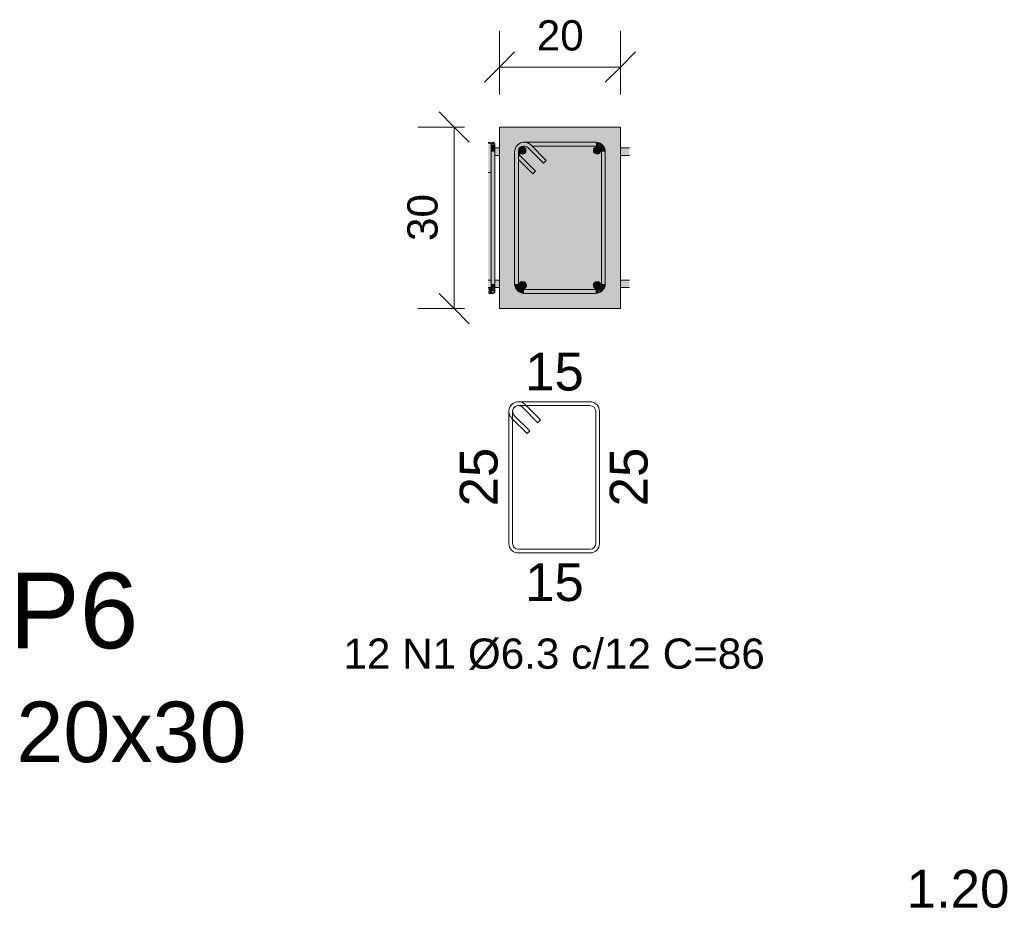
# Model space of a CAD drawing. Header units: centimetres. Extents: x -286 to 6967, y -466 to 803.
# Tile 7 of 73: x 2805 to 2968, y 135 to 282. Entities that reach past the tile are written whole.
import ezdxf

# ---------------------------------------------------------------- set-up
doc = ezdxf.new("R2010")
doc.units = ezdxf.units.CM
for name, color, linetype, lineweight in [('A-ANNO-DIMS', 7, 'Continuous', 9), ('A-ANNO-DIMS-25', 7, 'Continuous', 9), ('G-ANNO-DIMS', 7, 'Continuous', 9), ('S-COLS', 7, 'Continuous', 18), ('S-COLS-IDEN', 7, 'Continuous', 9), ('S-RBAR', 7, 'Continuous', 18), ('S-RBAR-IDEN', 7, 'Continuous', 9), ('S-RBAR-SYMB', 7, 'Continuous', 9)]:
    doc.layers.add(name, color=color, linetype=linetype, lineweight=lineweight)
doc.styles.add('Arial_1', font='arial.ttf', dxfattribs={"height": 12.5})
doc.styles.add('Arial_2', font='arial.ttf', dxfattribs={"height": 10})
doc.styles.add('Arial_3', font='arial.ttf', dxfattribs={"height": 6.25})
doc.styles.add('Arial_4', font='arial.ttf', dxfattribs={"height": 5})
doc.dimstyles.new('0-Dss_Azul-2_0mm__Det__', dxfattribs={"dimscale": 30.48, "dimtxt": 5.101297, "dimasz": 0.164042, "dimexe": 0.19685, "dimexo": 0.131234, "dimgap": 0.04101, "dimtad": 1, "dimrnd": 0.01, "dimdsep": 46, "dimtxsty": 'Arial_4', "dimblk1": 'OBLIQUE', "dimblk2": 'OBLIQUE', "dimsah": 1, "dimcen": 0.09, "dimazin": 0, "dimtfac": 1, "dimtdec": 4, "dimtix": 1, "dimtmove": 0, "dimatfit": 3, "dimfxl": 1, "dimtvp": 1, "dimtolj": 1, "dimtzin": 0, "dimarcsym": 2})

# ---------------------------------------------------------------- blocks, each defined once
blk = doc.blocks.new('DIMBLOCK15-P1_P2_P3_P4')
at = {"layer": 'A-ANNO-DIMS-25', "color": 5, "lineweight": 35, "true_color": 0x0000ff}
for p, q in [((2877.17, 264.07), (2874.67, 266.57)), ((2877.17, 264.07), (2879.67, 261.57)), ((2877.17, 234.07), (2874.67, 236.57)), ((2877.17, 234.07), (2879.67, 231.57))]:
    blk.add_line(p, q, dxfattribs=at)
at = {"layer": 'A-ANNO-DIMS-25', "color": 5, "true_color": 0x0000ff}
for p, q in [((2877.17, 264.07), (2871.17, 264.07)), ((2877.17, 234.07), (2877.17, 264.07)), ((2877.17, 264.07), (2878.88, 264.07)), ((2877.17, 234.07), (2871.17, 234.07)), ((2877.17, 234.07), (2878.88, 234.07))]:
    blk.add_line(p, q, dxfattribs=at)
at = {"layer": 'A-ANNO-DIMS-25', "color": 0, "insert": (2869.43, 245.23), "char_height": 5, "width": 9.2294, "attachment_point": 1, "rotation": 90, "line_spacing_factor": 0.941778, "style": 'Arial_4'}
blk.add_mtext('30', dxfattribs=at)
blk = doc.blocks.new('_Oblique')
at = {"color": 0, "linetype": 'ByBlock', "lineweight": -2}
blk.add_line((-0.5, -0.5), (0.5, 0.5), dxfattribs=at)
blk = doc.blocks.new('DIMBLOCK16-P1_P2_P3_P4')
at = {"layer": 'A-ANNO-DIMS-25', "color": 5, "true_color": 0x0000ff}
for p, q in [((2884.67, 274), (2884.67, 280)), ((2904.67, 274), (2904.67, 280)), ((2884.67, 274), (2904.67, 274)), ((2884.67, 274), (2884.67, 269.45)), ((2904.67, 274), (2904.67, 269.45))]:
    blk.add_line(p, q, dxfattribs=at)
at = {"layer": 'A-ANNO-DIMS-25', "color": 5, "lineweight": 35, "true_color": 0x0000ff}
for p, q in [((2884.67, 274), (2887.17, 276.5)), ((2904.67, 274), (2907.17, 276.5)), ((2884.67, 274), (2882.17, 271.5)), ((2904.67, 274), (2902.17, 271.5))]:
    blk.add_line(p, q, dxfattribs=at)
at = {"layer": 'A-ANNO-DIMS-25', "color": 0, "insert": (2890.83, 281.74), "char_height": 5, "width": 9.2294, "attachment_point": 1, "line_spacing_factor": 0.941778, "style": 'Arial_4'}
blk.add_mtext('20', dxfattribs=at)

msp = doc.modelspace()

# ---------------------------------------------------------------- hatches: boundary and pattern name
at = {"layer": 'S-COLS', "true_color": 0xf5f5f5}
h = msp.add_hatch(color=7, dxfattribs=at)
h.paths.add_polyline_path([(2884.672, 234.074), (2904.672, 234.074), (2904.672, 264.074), (2884.672, 264.074), (2884.672, 236.821)])
h.paths.add_polyline_path([(2900.597, 236.574), (2888.659, 236.586), (2888.295, 236.646), (2887.913, 236.821), (2887.633, 237.035), (2887.383, 237.362), (2887.212, 237.845), (2887.172, 238.149), (2887.201, 260.216), (2887.266, 260.503), (2887.383, 260.787), (2887.673, 261.143), (2888.047, 261.399), (2888.391, 261.527), (2888.842, 261.574), (2900.827, 261.548), (2901.06, 261.496), (2901.424, 261.332), (2901.67, 261.143), (2901.889, 260.887), (2902.032, 260.631), (2902.122, 260.375), (2902.163, 260.119), (2902.172, 259.863), (2902.146, 237.919), (2902.101, 237.704), (2901.937, 237.333), (2901.741, 237.077), (2901.596, 236.932), (2901.339, 236.76), (2901.054, 236.642), (2900.695, 236.581)])
h.paths.add_polyline_path([(2888.747, 237.204), (2900.786, 237.226), (2900.968, 237.285), (2901.068, 237.333), (2901.242, 237.464), (2901.354, 237.589), (2901.455, 237.766), (2901.514, 237.919), (2901.542, 238.229), (2901.532, 260.138), (2901.459, 260.375), (2901.424, 260.454), (2901.242, 260.684), (2901.152, 260.759), (2900.98, 260.857), (2900.827, 260.916), (2900.513, 260.944), (2890.029, 260.944), (2892.411, 258.563), (2891.965, 258.117), (2889.389, 260.688), (2889.155, 260.844), (2888.992, 260.912), (2888.659, 260.933), (2888.443, 260.887), (2888.198, 260.759), (2888.051, 260.631), (2887.889, 260.375), (2887.834, 260.244), (2887.803, 259.991), (2887.842, 259.735), (2887.93, 259.525), (2888.198, 259.212), (2890.629, 256.781), (2890.183, 256.336), (2887.802, 258.717), (2887.808, 238.101), (2887.859, 237.845), (2887.996, 237.589), (2888.112, 237.455), (2888.339, 237.304), (2888.502, 237.236), (2888.659, 237.216)])
at = {"layer": 'S-RBAR', "true_color": 0x00ff00}
for points in [[(2882.824, 261.28), (2883.282, 261.341), (2883.251, 261.417), (2883.135, 261.532), (2882.978, 261.574), (2882.824, 261.533), (2882.824, 261.399)], [(2883.293, 259.108), (2883.282, 261.259), (2882.824, 261.235), (2882.824, 259.108)], [(2883.293, 261.259), (2883.912, 261.341), (2883.881, 261.417), (2883.765, 261.532), (2883.608, 261.574), (2883.45, 261.532), (2883.328, 261.399), (2883.304, 261.341)], [(2883.923, 259.999), (2883.912, 261.258), (2883.526, 261.224), (2883.293, 261.259), (2883.293, 259.999)], [(2887.172, 259.999), (2887.802, 259.999), (2887.839, 260.255), (2887.93, 260.473), (2888.112, 260.693), (2888.295, 260.826), (2888.568, 260.921), (2888.842, 260.932), (2889.051, 260.887), (2889.219, 260.818), (2889.415, 260.667), (2889.861, 261.113), (2889.447, 261.399), (2889.155, 261.521), (2888.659, 261.563), (2888.295, 261.502), (2887.93, 261.34), (2887.565, 261.024), (2887.383, 260.786), (2887.221, 260.375), (2887.188, 260.119)], [(2894.495, 260.944), (2900.597, 260.944), (2900.597, 261.574), (2888.842, 261.562), (2889.219, 261.494), (2889.571, 261.335), (2889.861, 261.113), (2890.029, 260.944), (2892.411, 260.944)], [(2891.965, 258.117), (2892.411, 258.563), (2889.861, 261.113), (2889.415, 260.667), (2891.577, 258.506)], [(2900.62, 260.944), (2900.636, 261.574), (2900.597, 261.574), (2900.613, 261.143)], [(2900.827, 260.916), (2900.634, 261.527), (2900.62, 260.944), (2900.695, 260.934)], [(2900.827, 260.916), (2900.98, 261.527), (2900.636, 261.574), (2900.761, 261.143)], [(2901.042, 260.833), (2900.98, 261.527), (2900.827, 260.916), (2900.98, 260.857)], [(2901.042, 260.833), (2901.339, 261.388), (2900.98, 261.527), (2901.038, 260.887)], [(2901.197, 260.73), (2901.339, 261.388), (2901.06, 260.821), (2901.152, 260.759)], [(2901.197, 260.73), (2901.596, 261.217), (2901.339, 261.388), (2901.203, 260.759)], [(2901.328, 260.599), (2901.536, 261.143), (2901.197, 260.73), (2901.295, 260.631)], [(2901.328, 260.599), (2901.814, 260.999), (2901.596, 261.217), (2901.342, 260.631)], [(2901.43, 260.445), (2901.789, 260.978), (2901.328, 260.599), (2901.424, 260.454)], [(2901.43, 260.445), (2901.986, 260.742), (2901.814, 260.999), (2901.471, 260.503)], [(2901.501, 260.274), (2901.986, 260.742), (2901.43, 260.445), (2901.459, 260.375)], [(2901.501, 260.274), (2902.104, 260.457), (2901.986, 260.742), (2901.606, 260.375)], [(2883.293, 256.558), (2883.293, 259.108), (2882.824, 259.108), (2882.824, 256.558)], [(2883.293, 238.149), (2883.923, 238.149), (2883.923, 259.999), (2883.293, 259.999), (2883.293, 238.869)], [(2887.201, 238.149), (2887.802, 238.149), (2887.802, 259.999), (2887.172, 259.991), (2887.172, 238.149)], [(2887.802, 259.054), (2888.063, 259.351), (2887.895, 259.607), (2887.82, 259.863), (2887.802, 259.863), (2887.802, 259.095)], [(2890.183, 256.336), (2890.629, 256.781), (2888.079, 259.331), (2887.802, 259.054), (2887.802, 258.717), (2889.216, 257.303)], [(2901.532, 260.138), (2902.104, 260.457), (2901.507, 260.247)], [(2901.532, 260.138), (2902.154, 260.236), (2902.104, 260.457), (2901.607, 260.18)], [(2901.542, 260), (2902.154, 260.23), (2901.533, 260.119)], [(2901.789, 260), (2902.172, 260), (2902.154, 260.23), (2901.542, 260)], [(2901.542, 238.149), (2902.172, 238.149), (2902.154, 260), (2901.542, 260), (2901.542, 238.229)], [(2883.293, 238.774), (2883.293, 256.558), (2882.824, 256.558), (2882.824, 238.774)], [(2883.288, 237.455), (2883.921, 237.67), (2883.922, 237.829), (2883.553, 237.611)], [(2883.288, 237.455), (2883.92, 237.828), (2883.29, 237.664)], [(2883.291, 237.67), (2883.923, 237.994), (2883.293, 237.996), (2883.292, 237.845)], [(2883.291, 237.67), (2883.922, 237.845), (2883.923, 237.994), (2883.553, 237.805)], [(2883.923, 237.994), (2883.923, 238.149), (2883.293, 237.996)], [(2883.293, 237.996), (2883.923, 238.149), (2883.293, 238.149)], [(2888.747, 236.574), (2888.747, 237.204), (2888.502, 237.236), (2888.272, 237.333), (2888.079, 237.481), (2887.929, 237.677), (2887.834, 237.905), (2887.802, 238.149), (2887.172, 238.149), (2887.226, 237.742), (2887.405, 237.333), (2887.633, 237.035), (2887.959, 236.785), (2888.339, 236.628), (2888.659, 236.586)], [(2901.43, 237.704), (2902.125, 237.766), (2901.514, 237.919), (2901.485, 237.845)], [(2901.986, 237.406), (2902.125, 237.766), (2901.43, 237.704), (2901.789, 237.512)], [(2901.514, 237.919), (2902.154, 238.111), (2901.538, 238.101)], [(2902.125, 237.766), (2902.154, 238.105), (2901.514, 237.919), (2901.811, 237.845)], [(2902.172, 238.11), (2902.154, 238.148), (2901.971, 238.115), (2902.154, 238.111)], [(2882.824, 237.396), (2883.194, 237.524), (2882.824, 237.524)], [(2882.824, 237.346), (2883.285, 237.357), (2883.284, 237.524), (2883.194, 237.524), (2882.824, 237.396), (2882.824, 237.357)], [(2882.824, 237.279), (2883.279, 237.356), (2882.824, 237.333)], [(2883.282, 237.204), (2883.279, 237.353), (2882.824, 237.279), (2882.824, 237.238), (2883.279, 237.204)], [(2882.824, 237.17), (2883.13, 237.204), (2882.824, 237.238), (2882.824, 237.174)], [(2883.011, 237.106), (2882.992, 237.175), (2882.824, 237.146), (2882.827, 237.138), (2882.992, 237.109)], [(2883.011, 237.073), (2882.992, 237.109), (2882.824, 237.139), (2882.827, 237.084), (2882.992, 237.074)], [(2883.011, 236.995), (2882.992, 237.033), (2882.824, 237.037), (2882.827, 237.011), (2882.994, 236.997)], [(2882.824, 236.955), (2883.011, 236.987), (2882.824, 236.997), (2882.824, 236.963)], [(2882.824, 236.901), (2883.011, 236.958), (2882.824, 236.955)], [(2882.824, 236.847), (2882.992, 236.927), (2882.824, 236.901)], [(2882.824, 236.793), (2882.992, 236.899), (2882.824, 236.821)], [(2882.827, 236.633), (2882.992, 236.878), (2882.824, 236.76), (2882.824, 236.636)], [(2882.875, 236.605), (2882.961, 236.821), (2882.827, 236.633)], [(2882.992, 236.575), (2882.978, 236.821), (2882.875, 236.605)], [(2883.011, 237.029), (2882.992, 237.074), (2882.888, 237.053), (2882.992, 237.033)], [(2883.011, 236.987), (2882.992, 236.997), (2882.992, 236.989)], [(2882.992, 236.575), (2883.011, 236.648), (2883.006, 236.821)], [(2883.503, 236.574), (2883.575, 236.583), (2883.553, 236.901), (2883.359, 236.954), (2883.271, 236.975), (2883.273, 237.204), (2883.011, 237.204), (2883.011, 236.574), (2883.441, 236.574)], [(2883.27, 236.959), (2883.901, 237.042), (2883.907, 237.146), (2883.273, 236.96)], [(2883.27, 236.959), (2883.553, 237.067), (2883.273, 237.005)], [(2883.894, 236.938), (2883.901, 237.042), (2883.27, 236.957), (2883.553, 236.948)], [(2883.273, 237.005), (2883.907, 237.146), (2883.913, 237.25), (2883.279, 237.007)], [(2883.273, 237.005), (2883.907, 237.249), (2883.279, 237.114)], [(2883.279, 237.114), (2883.914, 237.266), (2883.917, 237.444), (2883.553, 237.256)], [(2883.279, 237.114), (2883.917, 237.444), (2883.283, 237.25), (2883.28, 237.146)], [(2883.284, 237.266), (2883.918, 237.455), (2883.92, 237.664), (2883.39, 237.333)], [(2883.284, 237.266), (2883.92, 237.664), (2883.287, 237.444), (2883.285, 237.333)], [(2883.888, 236.834), (2883.894, 236.938), (2883.435, 236.938), (2883.553, 236.911)], [(2883.875, 236.788), (2883.888, 236.834), (2883.553, 236.901), (2883.783, 236.821)], [(2883.575, 236.574), (2883.643, 236.605), (2883.575, 236.788), (2883.575, 236.583)], [(2883.648, 236.583), (2883.711, 236.605), (2883.6, 236.788), (2883.643, 236.605)], [(2883.711, 236.605), (2883.793, 236.661), (2883.608, 236.821), (2883.684, 236.661)], [(2883.793, 236.661), (2883.856, 236.744), (2883.629, 236.834), (2883.714, 236.744)], [(2883.856, 236.744), (2883.875, 236.788), (2883.71, 236.821), (2883.771, 236.788)], [(2894.495, 236.574), (2900.597, 236.574), (2900.597, 237.204), (2888.747, 237.204), (2888.747, 236.574)], [(2900.828, 236.591), (2900.736, 237.214), (2900.597, 237.204), (2900.742, 236.821)], [(2900.597, 236.574), (2900.828, 236.591), (2900.597, 237.204), (2900.597, 236.821)], [(2900.828, 236.591), (2901.054, 236.642), (2900.737, 237.205), (2900.794, 236.821)], [(2901.054, 236.642), (2900.871, 237.245), (2900.741, 237.205), (2900.955, 236.821)], [(2901.339, 236.76), (2901.042, 237.316), (2900.877, 237.239), (2901.281, 236.821)], [(2901.054, 236.642), (2901.339, 236.76), (2900.884, 237.205), (2901, 236.821)], [(2901.596, 236.932), (2901.197, 237.419), (2901.06, 237.304), (2901.424, 237.051)], [(2901.339, 236.76), (2901.596, 236.932), (2901.06, 237.284), (2901.307, 236.821)], [(2901.814, 237.15), (2901.328, 237.55), (2901.197, 237.419), (2901.789, 237.161)], [(2901.596, 236.932), (2901.789, 237.161), (2901.197, 237.419), (2901.477, 237.077)], [(2901.986, 237.406), (2901.424, 237.694), (2901.328, 237.55), (2901.789, 237.449)], [(2901.814, 237.15), (2901.986, 237.406), (2901.328, 237.55), (2901.789, 237.171)]]:
    msp.add_hatch(color=3, dxfattribs=at).paths.add_polyline_path(points)
at = {"layer": 'S-RBAR', "true_color": 0x400040}
h = msp.add_hatch(color=208, dxfattribs=at)
h.paths.add_polyline_path([(2906.166, 259.374), (2906.166, 260.624), (2904.672, 260.624), (2904.672, 259.374)])
h.paths.add_polyline_path([(2884.283, 259.374), (2884.672, 259.374), (2884.672, 260.624), (2883.923, 260.624), (2883.923, 259.374)])
h = msp.add_hatch(color=208, dxfattribs=at)
edge = h.paths.add_edge_path()
edge.add_arc((2888.427, 260.225), 0.625, 0, 360)
for points in [[(2888.659, 259.684), (2888.739, 259.684), (2889.052, 260.225), (2888.739, 260.767), (2888.11, 260.759), (2887.802, 260.225), (2888.114, 259.684)], [(2901.06, 259.684), (2901.136, 259.684), (2901.436, 260.247), (2901.136, 260.767), (2900.511, 260.767), (2900.198, 260.225), (2900.511, 259.684)], [(2888.208, 237.382), (2888.833, 237.382), (2889.146, 237.923), (2888.833, 238.464), (2888.208, 238.464), (2887.896, 237.923), (2888.112, 237.548)], [(2900.511, 237.382), (2901.136, 237.382), (2901.448, 237.923), (2901.136, 238.464), (2900.511, 238.464), (2900.198, 237.923), (2900.33, 237.694)]]:
    msp.add_hatch(color=208, dxfattribs=at).paths.add_polyline_path(points)
h = msp.add_hatch(color=208, dxfattribs=at)
edge = h.paths.add_edge_path()
edge.add_arc((2900.823, 260.225), 0.625, 0, 360)
h = msp.add_hatch(color=208, dxfattribs=at)
h.paths.add_polyline_path([(2906.166, 237.524), (2906.166, 238.774), (2904.672, 238.774), (2904.672, 237.524)])
h.paths.add_polyline_path([(2883.284, 237.524), (2883.289, 237.524), (2883.291, 238.774), (2882.824, 238.774), (2882.824, 237.524)])
h.paths.add_polyline_path([(2884.672, 237.524), (2884.672, 238.774), (2883.923, 238.774), (2883.922, 237.524), (2884.283, 237.524)])
h = msp.add_hatch(color=208, dxfattribs=at)
edge = h.paths.add_edge_path()
edge.add_arc((2888.521, 237.923), 0.625, 0, 360)
h = msp.add_hatch(color=208, dxfattribs=at)
edge = h.paths.add_edge_path()
edge.add_arc((2900.823, 237.923), 0.625, 0, 360)

# ---------------------------------------------------------------- linework, layer by layer
at = {"layer": 'S-COLS', "color": 254, "true_color": 0xcccccc}
for p, q in [((2884.672, 264.074), (2904.672, 264.074)), ((2884.672, 234.074), (2884.672, 264.074)), ((2904.672, 264.074), (2904.672, 234.074)), ((2904.672, 234.074), (2884.672, 234.074))]:
    msp.add_line(p, q, dxfattribs=at)
at = {"layer": 'S-RBAR', "color": 3, "true_color": 0x00ff00}
for p, q in [((2883.293, 261.259), (2883.293, 259.999)), ((2883.293, 261.259), (2883.293, 259.999)), ((2883.923, 261.259), (2883.923, 260.89)), ((2883.923, 260.89), (2883.923, 259.999)), ((2900.597, 261.574), (2888.751, 261.574)), ((2891.965, 258.117), (2889.415, 260.667)), ((2892.411, 258.563), (2889.861, 261.113)), ((2900.597, 260.944), (2890.029, 260.944)), ((2900.636, 261.574), (2900.597, 261.574)), ((2900.62, 260.944), (2900.597, 260.944)), ((2900.827, 260.916), (2900.62, 260.944)), ((2900.98, 261.527), (2900.636, 261.574)), ((2901.042, 260.833), (2900.827, 260.916)), ((2901.339, 261.388), (2900.98, 261.527)), ((2901.197, 260.73), (2901.042, 260.833)), ((2901.328, 260.599), (2901.197, 260.73)), ((2901.43, 260.445), (2901.328, 260.599)), ((2901.596, 261.217), (2901.339, 261.388)), ((2901.814, 260.999), (2901.596, 261.217)), ((2901.986, 260.742), (2901.814, 260.999)), ((2902.104, 260.457), (2901.986, 260.742)), ((2883.293, 238.149), (2883.293, 259.999)), ((2883.923, 238.149), (2883.923, 259.999)), ((2887.172, 259.999), (2887.172, 238.149)), ((2887.802, 259.999), (2887.802, 238.149)), ((2888.079, 259.331), (2890.629, 256.781)), ((2901.501, 260.274), (2901.43, 260.445)), ((2901.532, 260.138), (2901.501, 260.274)), ((2901.542, 260), (2901.532, 260.138)), ((2901.542, 238.149), (2901.542, 260)), ((2902.155, 260.231), (2902.104, 260.457)), ((2902.172, 260), (2902.155, 260.231)), ((2902.172, 238.149), (2902.172, 260)), ((2887.802, 258.717), (2890.183, 256.336)), ((2892.411, 258.563), (2891.965, 258.117)), ((2883.293, 256.558), (2882.824, 256.558)), ((2890.183, 256.336), (2890.629, 256.781)), ((2883.291, 237.67), (2883.293, 237.996)), ((2883.293, 237.996), (2883.293, 238.149)), ((2883.92, 237.664), (2883.922, 237.829)), ((2883.922, 237.829), (2883.923, 237.994)), ((2883.923, 237.994), (2883.923, 238.149)), ((2901.43, 237.704), (2901.514, 237.919)), ((2901.514, 237.919), (2901.542, 238.126)), ((2901.542, 238.126), (2901.542, 238.149)), ((2901.986, 237.406), (2902.125, 237.766)), ((2902.125, 237.766), (2902.172, 238.11)), ((2902.172, 238.11), (2902.172, 238.149)), ((2882.827, 236.633), (2882.875, 236.605)), ((2882.875, 236.605), (2882.992, 236.575)), ((2882.992, 236.575), (2883.011, 236.574)), ((2883.011, 237.204), (2883.282, 237.204)), ((2883.011, 236.574), (2883.575, 236.574)), ((2883.27, 236.959), (2883.273, 237.005)), ((2883.273, 237.005), (2883.279, 237.114)), ((2883.279, 237.114), (2883.284, 237.266)), ((2883.284, 237.266), (2883.288, 237.455)), ((2883.288, 237.455), (2883.291, 237.67)), ((2883.575, 236.574), (2883.648, 236.583)), ((2883.648, 236.583), (2883.711, 236.605)), ((2883.711, 236.605), (2883.793, 236.661)), ((2883.793, 236.661), (2883.856, 236.744)), ((2883.856, 236.744), (2883.875, 236.788)), ((2883.875, 236.788), (2883.888, 236.834)), ((2883.888, 236.834), (2883.894, 236.938)), ((2883.894, 236.938), (2883.901, 237.042)), ((2883.901, 237.042), (2883.907, 237.146)), ((2883.907, 237.146), (2883.913, 237.25)), ((2883.913, 237.25), (2883.917, 237.444)), ((2883.917, 237.444), (2883.92, 237.664)), ((2888.747, 237.204), (2900.597, 237.204)), ((2888.747, 236.574), (2900.597, 236.574)), ((2900.597, 237.204), (2900.736, 237.214)), ((2900.597, 236.574), (2900.828, 236.591)), ((2900.736, 237.214), (2900.871, 237.245)), ((2900.828, 236.591), (2901.054, 236.642)), ((2900.871, 237.245), (2901.042, 237.316)), ((2901.042, 237.316), (2901.197, 237.419)), ((2901.054, 236.642), (2901.339, 236.76)), ((2901.197, 237.419), (2901.328, 237.55)), ((2901.328, 237.55), (2901.43, 237.704)), ((2901.339, 236.76), (2901.596, 236.932)), ((2901.596, 236.932), (2901.814, 237.15)), ((2901.814, 237.15), (2901.986, 237.406))]:
    msp.add_line(p, q, dxfattribs=at)
at = {"layer": 'S-RBAR', "color": 208, "true_color": 0x400040}
for p, q in [((2884.672, 260.624), (2883.923, 260.624)), ((2888.11, 260.759), (2887.802, 260.225)), ((2888.739, 260.767), (2888.11, 260.759)), ((2889.052, 260.225), (2888.739, 260.767)), ((2900.511, 260.767), (2900.198, 260.225)), ((2901.136, 260.767), (2900.511, 260.767)), ((2901.436, 260.247), (2901.136, 260.767)), ((2906.166, 260.624), (2904.672, 260.624)), ((2884.672, 259.374), (2883.923, 259.374)), ((2887.802, 260.225), (2888.114, 259.684)), ((2888.114, 259.684), (2888.659, 259.684)), ((2888.659, 259.684), (2888.739, 259.684)), ((2888.739, 259.684), (2889.052, 260.225)), ((2900.198, 260.225), (2900.511, 259.684)), ((2900.511, 259.684), (2901.06, 259.684)), ((2901.06, 259.684), (2901.136, 259.684)), ((2901.136, 259.684), (2901.436, 260.247)), ((2906.166, 259.374), (2904.672, 259.374)), ((2883.293, 238.774), (2882.824, 238.774)), ((2884.672, 238.774), (2883.923, 238.774)), ((2888.208, 238.464), (2887.896, 237.923)), ((2887.896, 237.923), (2888.112, 237.548)), ((2888.833, 238.464), (2888.208, 238.464)), ((2889.146, 237.923), (2888.833, 238.464)), ((2888.833, 237.382), (2889.146, 237.923)), ((2900.511, 238.464), (2900.198, 237.923)), ((2900.198, 237.923), (2900.33, 237.694)), ((2901.136, 238.464), (2900.511, 238.464)), ((2901.448, 237.923), (2901.136, 238.464)), ((2901.136, 237.382), (2901.448, 237.923)), ((2906.166, 238.774), (2904.672, 238.774)), ((2883.289, 237.524), (2882.824, 237.524)), ((2884.672, 237.524), (2883.919, 237.524)), ((2888.112, 237.548), (2888.208, 237.382)), ((2888.208, 237.382), (2888.833, 237.382)), ((2900.33, 237.694), (2900.511, 237.382)), ((2900.511, 237.382), (2901.136, 237.382)), ((2906.166, 237.524), (2904.672, 237.524))]:
    msp.add_line(p, q, dxfattribs=at)
for centre in [(2888.427, 260.225), (2900.823, 260.225), (2888.521, 237.923), (2900.823, 237.923)]:
    msp.add_circle(centre, 0.625, dxfattribs=at)
at = {"layer": 'S-RBAR', "color": 3, "true_color": 0x00ff00}
for centre, radius, start, end in [((2882.978, 261.259), 0.315, 0, 119.31953), ((2883.608, 261.259), 0.315, 0, 180), ((2888.747, 259.999), 1.575, 45, 180), ((2888.747, 259.999), 0.945, 45, 180), ((2888.747, 259.999), 0.945, 180, 225), ((2888.747, 238.149), 1.575, 180, 270), ((2888.747, 238.149), 0.945, 180, 270)]:
    msp.add_arc(centre, radius, start, end, dxfattribs=at)
at = {"layer": 'S-RBAR-SYMB'}
for p, q in [((2899.64, 218.658), (2887.79, 218.658)), ((2886.215, 217.083), (2886.215, 195.233)), ((2886.845, 217.083), (2886.845, 195.233)), ((2899.64, 218.028), (2887.79, 218.028)), ((2891.008, 215.201), (2888.458, 217.751)), ((2891.454, 215.647), (2888.904, 218.197)), ((2900.585, 195.233), (2900.585, 217.083)), ((2901.215, 195.233), (2901.215, 217.083)), ((2886.677, 215.969), (2889.226, 213.419)), ((2887.122, 216.415), (2889.672, 213.865)), ((2891.454, 215.647), (2891.008, 215.201)), ((2889.226, 213.419), (2889.672, 213.865)), ((2887.79, 194.288), (2899.64, 194.288)), ((2887.79, 193.658), (2899.64, 193.658))]:
    msp.add_line(p, q, dxfattribs=at)
for centre, radius, start, end in [((2887.79, 217.083), 1.575, 45, 180), ((2887.79, 217.083), 1.575, 90, 225), ((2899.64, 217.083), 1.575, 360, 90), ((2887.79, 217.083), 0.945, 45, 180), ((2887.79, 217.083), 0.945, 90, 225), ((2899.64, 217.083), 0.945, 0, 90), ((2887.79, 195.233), 1.575, 180, 270), ((2887.79, 195.233), 0.945, 180, 270), ((2899.64, 195.233), 0.945, 270, 360), ((2899.64, 195.233), 1.575, 270, 0)]:
    msp.add_arc(centre, radius, start, end, dxfattribs=at)

# ---------------------------------------------------------------- texts
at = {"layer": 'G-ANNO-DIMS', "lineweight": 18, "insert": (2952.014, 141.27), "char_height": 6.25, "width": 20.35401, "attachment_point": 1, "line_spacing_factor": 0.941778, "style": 'Arial_3'}
msp.add_mtext('1.20', dxfattribs=at)
at = {"layer": 'S-COLS-IDEN', "color": 5, "true_color": 0x0000ff, "insert": (2803.596, 190.406), "char_height": 12.5, "width": 25.654, "attachment_point": 1, "style": 'Arial_1'}
msp.add_mtext('P6', dxfattribs=at)
at = {"layer": 'S-COLS-IDEN', "insert": (2804.777, 169.076), "char_height": 10, "width": 47.29956, "attachment_point": 1, "style": 'Arial_2'}
msp.add_mtext('20x30', dxfattribs=at)
at = {"layer": 'S-RBAR-IDEN', "insert": (2858.859, 179.516), "char_height": 5, "width": 86.18141, "attachment_point": 1, "style": 'Arial_4'}
msp.add_mtext('12 N1 Ø6.3 c/12 C=86', dxfattribs=at)
at = {"layer": 'S-RBAR-SYMB', "color": 1, "true_color": 0xff0000, "char_height": 6.25, "width": 11.53678, "attachment_point": 1, "line_spacing_factor": 0.941778, "style": 'Arial_3'}
for insert in [(2888.908, 226.772), (2888.908, 191.962)]:
    msp.add_mtext('15', dxfattribs=dict(at, insert=insert))
at = {"layer": 'S-RBAR-SYMB', "color": 1, "true_color": 0xff0000, "char_height": 6.25, "width": 11.53678, "attachment_point": 1, "rotation": 90, "line_spacing_factor": 0.941778, "style": 'Arial_3'}
for insert in [(2878.101, 201.351), (2902.911, 201.351)]:
    msp.add_mtext('25', dxfattribs=dict(at, insert=insert))

# ---------------------------------------------------------------- dimensions: what is measured, and where the dimension line sits
at = {"layer": 'A-ANNO-DIMS', "color": 5, "true_color": 0x0000ff}
dim = msp.add_linear_dim(base=(2904.672, 273.998), p1=(2884.672, 264.074), p2=(2904.672, 264.074), dimstyle='0-Dss_Azul-2_0mm__Det__', override={"dimpost": '<>', "dimfxl": 20}, dxfattribs=at)
dim.commit()
dim.dimension.update_dxf_attribs({"geometry": 'DIMBLOCK16-P1_P2_P3_P4', "text_midpoint": (2894.672, 277.801)})
dim = msp.add_linear_dim(base=(2877.168, 264.074), p1=(2884.672, 234.074), p2=(2884.672, 264.074), angle=90, dimstyle='0-Dss_Azul-2_0mm__Det__', override={"dimpost": '<>', "dimfxl": 30}, dxfattribs=at)
dim.commit()
dim.dimension.update_dxf_attribs({"geometry": 'DIMBLOCK15-P1_P2_P3_P4', "text_midpoint": (2873.363, 249.074)})

doc.saveas('drawing.dxf')
